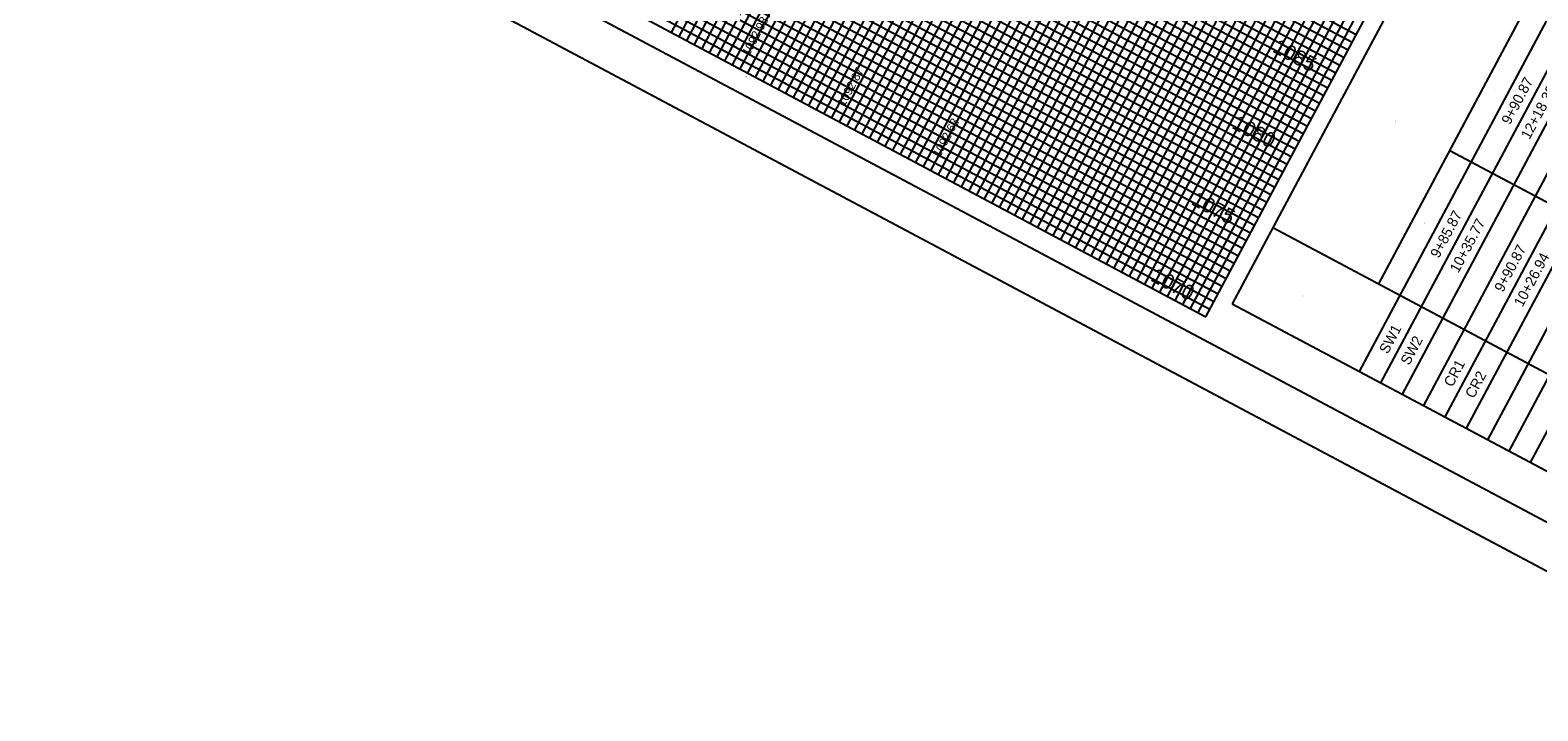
# Model space of a CAD drawing. Header units: feet. Extents: x 2246960 to 2247767, y 438833 to 439541.
# Tile 2 of 8: x 2247149 to 2247497, y 438833 to 438990. Entities that reach past the tile are written whole.
import ezdxf
from ezdxf.enums import TextEntityAlignment as Align

# ---------------------------------------------------------------- set-up
doc = ezdxf.new("R2010")
doc.units = ezdxf.units.FT
doc.header["$MEASUREMENT"] = 0
for name, color, linetype in [('GE_P_CL_Text', 7, 'Continuous'), ('PF_P_Text', 7, 'Continuous'), ('SH_Border', 7, 'Continuous'), ('SH_Data', 7, 'Continuous')]:
    doc.layers.add(name, color=color, linetype=linetype)
doc.layers.add('SH_Major_Grid_Line', color=254, linetype='Continuous', transparency=0.3)
doc.layers.add('SH_Minor_Grid_Line', color=252, linetype='Continuous', transparency=0.5)
doc.styles.add('Font 70-Sub Title', font='txt', dxfattribs={"width": 1.15, "height": 0.17})
doc.styles.add('Font 70-Title', font='txt', dxfattribs={"width": 1.15, "height": 0.2})
doc.styles.add('Slanted-Normal', font='font31.shx', dxfattribs={"height": 0.14})
doc.styles.add('Straight-Normal', font='font30.shx', dxfattribs={"height": 0.14})

msp = doc.modelspace()

# ---------------------------------------------------------------- linework, layer by layer
at = {"layer": 'SH_Border'}
for p, q in [((2247555.842, 438846.085, 1083.62), (2246973.299, 439156.316, 1083.62)), ((2247559.968, 438832.558, 1083.62), (2246959.772, 439152.19, 1083.62))]:
    msp.add_line(p, q, dxfattribs=at)
at = {"layer": 'SH_Data', "color": 7, "linetype": 'Continuous'}
for p, q in [((2247583.645, 439221.594, 1083.62), (2247426.641, 438926.777, 1083.62)), ((2247613.019, 439205.951, 1083.62), (2247456.016, 438911.134, 1083.62)), ((2247617.962, 439203.319, 1083.62), (2247460.958, 438908.502, 1083.62)), ((2247622.905, 439200.686, 1083.62), (2247465.901, 438905.869, 1083.62)), ((2247627.848, 439198.054, 1083.62), (2247470.844, 438903.237, 1083.62)), ((2247632.79, 439195.422, 1083.62), (2247475.787, 438900.605, 1083.62)), ((2247637.733, 439192.79, 1083.62), (2247480.73, 438897.973, 1083.62)), ((2247642.676, 439190.157, 1083.62), (2247485.672, 438895.34, 1083.62)), ((2247647.619, 439187.525, 1083.62), (2247490.615, 438892.708, 1083.62)), ((2247652.562, 439184.893, 1083.62), (2247495.558, 438890.076, 1083.62)), ((2246996.832, 439149.448, 1083.62), (2247420.529, 438923.81, 1083.62)), ((2247420.529, 438923.81, 1083.62), (2247505.138, 439082.686, 1083.62)), ((2247493.377, 438993.204, 1083.62), (2247460.474, 438931.419, 1083.62)), ((2247476.925, 438962.312, 1083.62), (2247546.125, 438925.46, 1083.62)), ((2247436.042, 438944.43, 1083.62), (2247529.673, 438894.567, 1083.62)), ((2247426.641, 438926.777, 1083.62), (2247530.934, 438871.236, 1083.62))]:
    msp.add_line(p, q, dxfattribs=at)
at = {"layer": 'SH_Major_Grid_Line', "color": 254, "linetype": 'Continuous'}
for p, q in [((2247025.035, 439202.407, 1083.62), (2247448.732, 438976.769, 1083.62)), ((2247015.634, 439184.754, 1083.62), (2247439.302, 438959.131, 1083.62)), ((2247006.233, 439167.101, 1083.62), (2247429.93, 438941.463, 1083.62)), ((2247296.93, 438989.632, 1083.62), (2247381.539, 439148.508, 1083.62)), ((2247314.583, 438980.231, 1083.62), (2247399.192, 439139.107, 1083.62)), ((2247332.236, 438970.83, 1083.62), (2247416.844, 439129.706, 1083.62)), ((2247349.889, 438961.43, 1083.62), (2247434.497, 439120.305, 1083.62)), ((2247367.542, 438952.029, 1083.62), (2247452.15, 439110.904, 1083.62)), ((2247385.194, 438942.628, 1083.62), (2247469.803, 439101.503, 1083.62)), ((2247402.847, 438933.227, 1083.62), (2247487.456, 439092.102, 1083.62))]:
    msp.add_line(p, q, dxfattribs=at)
at = {"layer": 'SH_Minor_Grid_Line', "color": 252, "linetype": 'Continuous'}
for p, q in [((2247031.616, 439214.764, 1083.62), (2247455.313, 438989.126, 1083.62)), ((2247029.735, 439211.233, 1083.62), (2247453.433, 438985.595, 1083.62)), ((2247030.676, 439212.998, 1083.62), (2247454.373, 438987.36, 1083.62)), ((2247027.855, 439207.703, 1083.62), (2247451.553, 438982.064, 1083.62)), ((2247028.795, 439209.468, 1083.62), (2247452.493, 438983.83, 1083.62)), ((2247025.975, 439204.172, 1083.62), (2247449.672, 438978.534, 1083.62)), ((2247026.915, 439205.937, 1083.62), (2247450.612, 438980.299, 1083.62)), ((2247024.095, 439200.641, 1083.62), (2247447.792, 438975.003, 1083.62)), ((2247022.215, 439197.111, 1083.62), (2247445.912, 438971.473, 1083.62)), ((2247023.155, 439198.876, 1083.62), (2247446.852, 438973.238, 1083.62)), ((2247020.334, 439193.58, 1083.62), (2247444.032, 438967.942, 1083.62)), ((2247021.275, 439195.346, 1083.62), (2247444.972, 438969.707, 1083.62)), ((2247018.454, 439190.05, 1083.62), (2247442.122, 438964.427, 1083.62)), ((2247019.394, 439191.815, 1083.62), (2247443.062, 438966.193, 1083.62)), ((2247016.574, 439186.519, 1083.62), (2247440.242, 438960.897, 1083.62)), ((2247017.514, 439188.285, 1083.62), (2247441.182, 438962.662, 1083.62)), ((2247014.694, 439182.989, 1083.62), (2247438.362, 438957.366, 1083.62)), ((2247012.814, 439179.458, 1083.62), (2247436.482, 438953.836, 1083.62)), ((2247013.754, 439181.223, 1083.62), (2247437.422, 438955.601, 1083.62)), ((2247010.934, 439175.928, 1083.62), (2247434.601, 438950.305, 1083.62)), ((2247011.874, 439177.693, 1083.62), (2247435.542, 438952.07, 1083.62)), ((2247009.053, 439172.397, 1083.62), (2247432.721, 438946.774, 1083.62)), ((2247009.993, 439174.162, 1083.62), (2247433.661, 438948.54, 1083.62)), ((2247007.173, 439168.866, 1083.62), (2247430.841, 438943.244, 1083.62)), ((2247008.113, 439170.632, 1083.62), (2247431.781, 438945.009, 1083.62)), ((2247005.293, 439165.336, 1083.62), (2247428.99, 438939.698, 1083.62)), ((2247003.413, 439161.805, 1083.62), (2247427.11, 438936.167, 1083.62)), ((2247004.353, 439163.571, 1083.62), (2247428.05, 438937.932, 1083.62)), ((2247002.473, 439160.04, 1083.62), (2247426.17, 438934.402, 1083.62)), ((2247000.593, 439156.509, 1083.62), (2247424.29, 438930.871, 1083.62)), ((2247001.533, 439158.275, 1083.62), (2247425.23, 438932.637, 1083.62)), ((2246998.712, 439152.979, 1083.62), (2247422.41, 438927.341, 1083.62)), ((2246999.652, 439154.744, 1083.62), (2247423.35, 438929.106, 1083.62)), ((2246997.772, 439151.214, 1083.62), (2247421.47, 438925.575, 1083.62)), ((2247298.696, 438988.692, 1083.62), (2247383.304, 439147.568, 1083.62)), ((2247300.461, 438987.752, 1083.62), (2247385.069, 439146.628, 1083.62)), ((2247302.226, 438986.812, 1083.62), (2247386.835, 439145.688, 1083.62)), ((2247303.991, 438985.872, 1083.62), (2247388.6, 439144.747, 1083.62)), ((2247305.757, 438984.932, 1083.62), (2247390.365, 439143.807, 1083.62)), ((2247307.522, 438983.992, 1083.62), (2247392.13, 439142.867, 1083.62)), ((2247309.287, 438983.052, 1083.62), (2247393.896, 439141.927, 1083.62)), ((2247311.053, 438982.112, 1083.62), (2247395.661, 439140.987, 1083.62)), ((2247312.818, 438981.172, 1083.62), (2247397.426, 439140.047, 1083.62)), ((2247316.348, 438979.291, 1083.62), (2247400.957, 439138.167, 1083.62)), ((2247318.114, 438978.351, 1083.62), (2247402.722, 439137.227, 1083.62)), ((2247319.879, 438977.411, 1083.62), (2247404.487, 439136.287, 1083.62)), ((2247321.644, 438976.471, 1083.62), (2247406.253, 439135.347, 1083.62)), ((2247323.409, 438975.531, 1083.62), (2247408.018, 439134.406, 1083.62)), ((2247325.175, 438974.591, 1083.62), (2247409.783, 439133.466, 1083.62)), ((2247326.94, 438973.651, 1083.62), (2247411.548, 439132.526, 1083.62)), ((2247328.705, 438972.711, 1083.62), (2247413.314, 439131.586, 1083.62)), ((2247330.471, 438971.771, 1083.62), (2247415.079, 439130.646, 1083.62)), ((2247334.001, 438969.89, 1083.62), (2247418.61, 439128.766, 1083.62)), ((2247335.766, 438968.95, 1083.62), (2247420.375, 439127.826, 1083.62)), ((2247337.532, 438968.01, 1083.62), (2247422.14, 439126.886, 1083.62)), ((2247339.297, 438967.07, 1083.62), (2247423.905, 439125.946, 1083.62)), ((2247341.062, 438966.13, 1083.62), (2247425.671, 439125.005, 1083.62)), ((2247342.828, 438965.19, 1083.62), (2247427.436, 439124.065, 1083.62)), ((2247344.593, 438964.25, 1083.62), (2247429.201, 439123.125, 1083.62)), ((2247346.358, 438963.31, 1083.62), (2247430.967, 439122.185, 1083.62)), ((2247348.123, 438962.37, 1083.62), (2247432.732, 439121.245, 1083.62)), ((2247351.654, 438960.489, 1083.62), (2247436.262, 439119.365, 1083.62)), ((2247353.419, 438959.549, 1083.62), (2247438.028, 439118.425, 1083.62)), ((2247355.185, 438958.609, 1083.62), (2247439.793, 439117.485, 1083.62)), ((2247356.95, 438957.669, 1083.62), (2247441.558, 439116.545, 1083.62)), ((2247358.715, 438956.729, 1083.62), (2247443.324, 439115.605, 1083.62)), ((2247360.48, 438955.789, 1083.62), (2247445.089, 439114.664, 1083.62)), ((2247362.246, 438954.849, 1083.62), (2247446.854, 439113.724, 1083.62)), ((2247364.011, 438953.909, 1083.62), (2247448.619, 439112.784, 1083.62)), ((2247365.776, 438952.969, 1083.62), (2247450.385, 439111.844, 1083.62)), ((2247369.307, 438951.089, 1083.62), (2247453.915, 439109.964, 1083.62)), ((2247371.072, 438950.148, 1083.62), (2247455.681, 439109.024, 1083.62)), ((2247372.837, 438949.208, 1083.62), (2247457.446, 439108.084, 1083.62)), ((2247374.603, 438948.268, 1083.62), (2247459.211, 439107.144, 1083.62)), ((2247376.368, 438947.328, 1083.62), (2247460.976, 439106.204, 1083.62)), ((2247378.133, 438946.388, 1083.62), (2247462.742, 439105.264, 1083.62)), ((2247379.899, 438945.448, 1083.62), (2247464.507, 439104.323, 1083.62)), ((2247381.664, 438944.508, 1083.62), (2247466.272, 439103.383, 1083.62)), ((2247383.429, 438943.568, 1083.62), (2247468.038, 439102.443, 1083.62)), ((2247386.96, 438941.688, 1083.62), (2247471.568, 439100.563, 1083.62)), ((2247388.725, 438940.747, 1083.62), (2247473.333, 439099.623, 1083.62)), ((2247390.49, 438939.807, 1083.62), (2247475.099, 439098.683, 1083.62)), ((2247392.256, 438938.867, 1083.62), (2247476.864, 439097.743, 1083.62)), ((2247394.021, 438937.927, 1083.62), (2247478.629, 439096.803, 1083.62)), ((2247395.786, 438936.987, 1083.62), (2247480.395, 439095.863, 1083.62)), ((2247397.551, 438936.047, 1083.62), (2247482.16, 439094.922, 1083.62)), ((2247399.317, 438935.107, 1083.62), (2247483.925, 439093.982, 1083.62)), ((2247401.082, 438934.167, 1083.62), (2247485.69, 439093.042, 1083.62)), ((2247404.613, 438932.287, 1083.62), (2247489.221, 439091.162, 1083.62)), ((2247406.378, 438931.347, 1083.62), (2247490.986, 439090.222, 1083.62)), ((2247408.143, 438930.406, 1083.62), (2247492.752, 439089.282, 1083.62)), ((2247409.908, 438929.466, 1083.62), (2247494.517, 439088.342, 1083.62)), ((2247411.674, 438928.526, 1083.62), (2247496.282, 439087.402, 1083.62)), ((2247413.439, 438927.586, 1083.62), (2247498.047, 439086.462, 1083.62)), ((2247415.204, 438926.646, 1083.62), (2247499.813, 439085.522, 1083.62)), ((2247416.969, 438925.706, 1083.62), (2247501.578, 439084.581, 1083.62)), ((2247418.735, 438924.766, 1083.62), (2247503.343, 439083.641, 1083.62))]:
    msp.add_line(p, q, dxfattribs=at)

# ---------------------------------------------------------------- texts
at = {"layer": 'GE_P_CL_Text', "char_height": 2.4, "width": 57.4825, "attachment_point": 5, "rotation": 61.96266, "style": 'Slanted-Normal'}
for s, insert in [('9+90.87', (2247492.565, 438973.809, 1083.62)), ('12+18.39', (2247497.508, 438971.177, 1083.62)), ('9+85.87', (2247476.114, 438942.917, 1083.62)), ('10+35.77', (2247481.057, 438940.285, 1083.62)), ('9+90.87', (2247490.942, 438935.02, 1083.62)), ('10+26.94', (2247495.885, 438932.388, 1083.62)), ('SW1', (2247463.188, 438918.644, 1083.62)), ('SW2', (2247468.13, 438916.012, 1083.62)), ('CR1', (2247478.016, 438910.747, 1083.62)), ('CR2', (2247482.959, 438908.115, 1083.62))]:
    msp.add_mtext(s, dxfattribs=dict(at, insert=insert))
at = {"layer": 'PF_P_Text', "color": 7, "linetype": 'Continuous', "lineweight": -3, "char_height": 2, "attachment_point": 7, "rotation": 61.96266, "style": 'Straight-Normal'}
for s, insert in [('1092.98', (2247314.904, 438984.026, 1083.62)), ('1092.87', (2247336.97, 438972.275, 1083.62)), ('1092.63', (2247359.036, 438960.523, 1083.62))]:
    msp.add_mtext(s, dxfattribs=dict(at, insert=insert))
at = {"layer": 'SH_Border', "color": 7, "linetype": 'Continuous', "insert": (2247314.164, 438979.444, 1083.62), "char_height": 0.14, "width": 19.18517, "attachment_point": 2, "rotation": 331.96266, "style": 'Slanted-Normal'}
msp.add_mtext('12+00', dxfattribs=at)
at = {"layer": 'SH_Data', "color": 7, "linetype": 'Continuous', "width": 1.15}
for s, style, p in [('TO', 'Font 70-Sub Title', (2247487.623, 438976.442, 1083.62)), ('STATION', 'Font 70-Title', (2247464.427, 438968.967, 1083.62)), ('FROM', 'Font 70-Sub Title', (2247471.171, 438945.549, 1083.62))]:
    msp.add_text(s, height=0.12, rotation=61.96266, dxfattribs=dict(at, style=style)).set_placement(p, align=Align.MIDDLE_CENTER)
at = {"layer": 'SH_Data', "char_height": 3.5, "width": 20.80085, "attachment_point": 1, "rotation": 331.96266, "style": 'Slanted-Normal'}
for s, insert in [('\\pxt3;1085', (2247437.348, 438988.318, 1083.62)), ('1080', (2247427.947, 438970.665, 1083.62)), ('1075', (2247418.546, 438953.012, 1083.62)), ('1070', (2247409.145, 438935.36, 1083.62))]:
    msp.add_mtext(s, dxfattribs=dict(at, insert=insert))
at = {"layer": 'SH_Data', "color": 7, "linetype": 'Continuous', "insert": (2247442.962, 438928.66, 1083.62), "char_height": 0.12, "attachment_point": 5, "rotation": 61.96266, "line_spacing_factor": 0.9, "style": 'Font 70-Title'}
msp.add_mtext('REF\\PNO.', dxfattribs=at)

doc.saveas('drawing.dxf')
